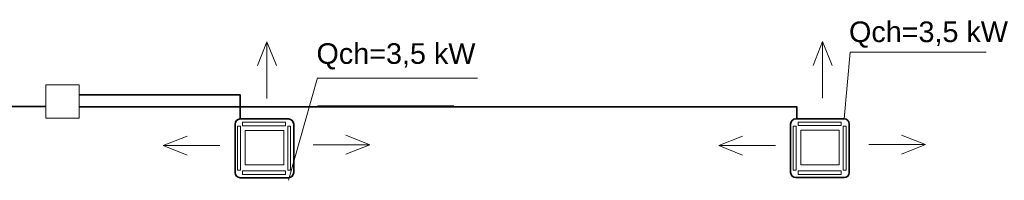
# Model space of a CAD drawing. Header units: millimetres. Extents: x 879679 to 2307614, y -211319 to 627407.
# Tile 24 of 36: x 1153528 to 1163098, y -164635 to -163077. Entities that reach past the tile are written whole.
import ezdxf

# ---------------------------------------------------------------- set-up
doc = ezdxf.new("R2010")
doc.units = ezdxf.units.MM
doc.header["$LTSCALE"] = 10
for name, color, linetype, lineweight in [('DETAILY', 7, 'Continuous', 13), ('Kóty_obecně', 7, 'Continuous', 25), ('Standard', 7, 'Continuous', 25)]:
    doc.layers.add(name, color=color, linetype=linetype, lineweight=lineweight)
doc.styles.add('Arial_CE', font='arial.ttf')

# ---------------------------------------------------------------- blocks, each defined once
blk = doc.blocks.new('KOMPLEXNÍ OBJEKT_6')
at = {"layer": 'Standard', "color": 0, "linetype": 'Continuous', "lineweight": 35}
for p, q in [((-98123623.1, -465518857.7), (-98123623.1, -465518387.7)), ((-98123573.1, -465518337.7), (-98123103.1, -465518337.7)), ((-98123053.1, -465518387.7), (-98123053.1, -465518857.7)), ((-98123103.1, -465518907.7), (-98123573.1, -465518907.7))]:
    blk.add_line(p, q, dxfattribs=at)
at = {"layer": 'Standard', "color": 0, "linetype": 'Continuous', "lineweight": 13}
for points in [[(-98123598.2, -465518407.1), (-98123570.6, -465518407.1), (-98123570.6, -465518834.2), (-98123598.2, -465518834.2), (-98123598.2, -465518407.1)], [(-98123132.5, -465518368.6), (-98123132.5, -465518403.4), (-98123549.6, -465518403.4), (-98123549.6, -465518368.6), (-98123132.5, -465518368.6)], [(-98123084, -465518407.1), (-98123111.6, -465518407.1), (-98123111.6, -465518834.2), (-98123084, -465518834.2), (-98123084, -465518407.1)], [(-98123150.6, -465518448.4), (-98123150.6, -465518783.9), (-98123524.9, -465518783.9), (-98123524.9, -465518448.4), (-98123150.6, -465518448.4)], [(-98123132.5, -465518876.8), (-98123132.5, -465518842), (-98123549.6, -465518842), (-98123549.6, -465518876.8), (-98123132.5, -465518876.8)]]:
    blk.add_lwpolyline(points, close=True, dxfattribs=at)
at = {"layer": 'Standard', "color": 0, "linetype": 'Continuous', "lineweight": 35}
for centre, start, end in [((-98123573.1, -465518387.7), 90, 180), ((-98123103.1, -465518387.7), 0, 90), ((-98123573.1, -465518857.7), 180, 270), ((-98123103.1, -465518857.7), 270, 0)]:
    blk.add_arc(centre, 50, start, end, dxfattribs=at)
blk = doc.blocks.new('KOMPLEXNÍ OBJEKT_7')
at = {"layer": 'Standard', "color": 0, "linetype": 'Continuous', "lineweight": 35}
for p, q in [((-98128643.1, -465518857.7), (-98128643.1, -465518387.7)), ((-98128593.1, -465518337.7), (-98128123.1, -465518337.7)), ((-98128073.1, -465518387.7), (-98128073.1, -465518857.7)), ((-98128123.1, -465518907.7), (-98128593.1, -465518907.7))]:
    blk.add_line(p, q, dxfattribs=at)
at = {"layer": 'Standard', "color": 0, "linetype": 'Continuous', "lineweight": 13}
for points in [[(-98128618.2, -465518407.1), (-98128590.6, -465518407.1), (-98128590.6, -465518834.2), (-98128618.2, -465518834.2), (-98128618.2, -465518407.1)], [(-98128152.5, -465518368.6), (-98128152.5, -465518403.4), (-98128569.6, -465518403.4), (-98128569.6, -465518368.6), (-98128152.5, -465518368.6)], [(-98128104, -465518407.1), (-98128131.6, -465518407.1), (-98128131.6, -465518834.2), (-98128104, -465518834.2), (-98128104, -465518407.1)], [(-98128170.6, -465518448.4), (-98128170.6, -465518783.9), (-98128544.9, -465518783.9), (-98128544.9, -465518448.4), (-98128170.6, -465518448.4)], [(-98128152.5, -465518876.8), (-98128152.5, -465518842), (-98128569.6, -465518842), (-98128569.6, -465518876.8), (-98128152.5, -465518876.8)]]:
    blk.add_lwpolyline(points, close=True, dxfattribs=at)
at = {"layer": 'Standard', "color": 0, "linetype": 'Continuous', "lineweight": 35}
for centre, start, end in [((-98128593.1, -465518387.7), 90, 180), ((-98128123.1, -465518387.7), 0, 90), ((-98128593.1, -465518857.7), 180, 270), ((-98128123.1, -465518857.7), 270, 0)]:
    blk.add_arc(centre, 50, start, end, dxfattribs=at)

msp = doc.modelspace()

# ---------------------------------------------------------------- linework, layer by layer
at = {"layer": 'DETAILY'}
msp.add_line((1156421.4, -163643.8), (1157976.7, -163643.8), dxfattribs=at)
at = {"layer": 'Standard', "color": 0, "linetype": 'Continuous', "lineweight": 13, "ltscale": 1000}
for p, q in [((1155931.2, -163290.8), (1155839.1, -163522.4)), ((1155931.2, -163840.8), (1155931.2, -163290.8)), ((1155931.2, -163290.8), (1156023.4, -163522.4)), ((1161331.1, -163289.6), (1161239, -163521.2)), ((1161331.1, -163839.6), (1161331.1, -163289.6)), ((1161331.1, -163289.6), (1161423.2, -163521.2)), ((1161598.1, -163392.4), (1161541, -164039.1)), ((1161598.1, -163392.4), (1162922.2, -163392.4)), ((1156422.5, -163639.8), (1156141.2, -164635.3)), ((1156422.5, -163911.3), (1157746.7, -163911.3)), ((1154923, -164299.1), (1155154.6, -164207)), ((1156930.9, -164290.5), (1156699.3, -164198.3)), ((1160322.8, -164297.9), (1160554.4, -164205.8)), ((1162330.7, -164289.3), (1162099.1, -164197.1)), ((1155473, -164299.1), (1154923, -164299.1)), ((1154923, -164299.1), (1155154.6, -164391.2)), ((1156380.9, -164290.5), (1156930.9, -164290.5)), ((1156930.9, -164290.5), (1156699.3, -164382.6)), ((1160872.8, -164297.9), (1160322.8, -164297.9)), ((1160322.8, -164297.9), (1160554.4, -164390)), ((1161780.7, -164289.3), (1162330.7, -164289.3)), ((1162330.7, -164289.3), (1162099.1, -164381.4))]:
    msp.add_line(p, q, dxfattribs=at)
at = {"layer": 'Standard', "color": 0, "linetype": 'Continuous', "lineweight": 13}
msp.add_lwpolyline([(1153781.2, -163708.4), (1154106.5, -163708.4), (1154106.5, -164033.6), (1153781.2, -164033.6), (1153781.2, -163708.4)], close=True, dxfattribs=at)
at = {"layer": 'Standard', "color": 6, "linetype": 'Continuous', "lineweight": 35, "ltscale": 1000}
for points in [[(1155671.2, -164040.3), (1155671.2, -163806.5), (1154106.5, -163806.5)], [(1153781.2, -163919.9), (1149148.1, -163919.9)], [(1154106.5, -163922.5), (1161081.7, -163922.5), (1161081.7, -164039.1)]]:
    msp.add_lwpolyline(points, dxfattribs=at)

# ---------------------------------------------------------------- block references
at = {"layer": 'Standard', "color": 0, "linetype": 'Continuous', "lineweight": 13}
for name, p in [('KOMPLEXNÍ OBJEKT_7', (99284264.3, 465354297.4)), ('KOMPLEXNÍ OBJEKT_6', (99284644.1, 465354298.6))]:
    msp.add_blockref(name, p, dxfattribs=at)

# ---------------------------------------------------------------- texts
at = {"layer": 'Kóty_obecně', "color": 0, "linetype": 'Continuous', "lineweight": 13, "char_height": 200, "width": 1646.667, "attachment_point": 2, "style": 'Arial_CE'}
for insert in [(1162360.7, -163094.2), (1157185.2, -163305.4)]:
    msp.add_mtext('{\\fArial CE|i0|b0;\\H200.000000;\\W1.000000;\\C7;Qch=3,5 kW}\\P', dxfattribs=dict(at, insert=insert))

doc.saveas('drawing.dxf')
